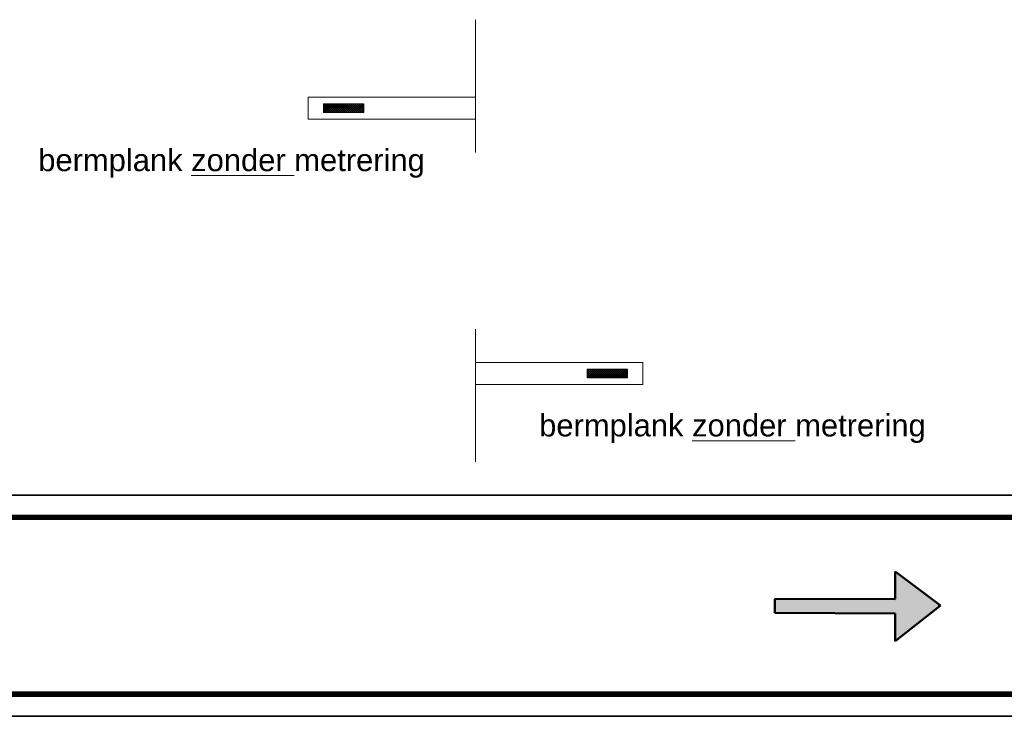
# Model space of a CAD drawing. Header units: metres. Extents: x -699 to 2316, y -1199 to 781.
# Tile 129 of 256: x -81.88 to -77.43, y -77.77 to -74.62. Entities that reach past the tile are written whole.
import ezdxf

# ---------------------------------------------------------------- set-up
doc = ezdxf.new("R2010")
doc.units = ezdxf.units.M
for name, color, linetype, lineweight in [('B-WE-VW-VERKEERSTEKEN_BORD-G', 7, 'Continuous', 18), ('N-WE-VH-KANTVERHARDING-G', 210, 'Continuous', 35), ('N-WE-VV-MARKERING-GD', 170, 'Continuous', 50), ('N-WE-VW-MARKERING_LANGS_STREEP_DOORGETROKKEN_020-G', 7, 'Continuous', 18)]:
    doc.layers.add(name, color=color, linetype=linetype, lineweight=lineweight)
doc.styles.add('ariel', font='arial.ttf')

# ---------------------------------------------------------------- blocks, each defined once
blk = doc.blocks.new('50001005')
for p, q in [((5.438683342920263, 0.3880754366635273), (7.485709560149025, 0.002969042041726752)), ((-0.001863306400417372, -0.07907617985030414), (0.001863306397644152, 0.07907617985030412)), ((0.001863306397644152, 0.07907617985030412), (5.438683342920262, 0.07817541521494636)), ((7.485709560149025, 0.002969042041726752), (5.438683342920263, -0.3983951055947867)), ((5.438683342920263, -0.08410248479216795), (-0.001863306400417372, -0.07907617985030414))]:
    blk.add_line(p, q)
for points in [[(5.438683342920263, 0.3880754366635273), (5.438683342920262, 0.07817541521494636)], [(7.41867905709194, 0.0009771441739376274), (7.41867905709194, 0.000977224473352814), (7.418679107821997, 0.0009772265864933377), (7.418679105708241, 0.0009771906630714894), (7.41867905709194, 0.0009771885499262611), (7.418679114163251, 0.0009771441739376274)], [(7.418679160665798, 0.0009772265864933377), (7.418679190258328, 0.0009771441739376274), (7.418679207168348, 0.00097717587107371), (7.418679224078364, 0.000977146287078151), (7.4186792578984, 0.0009772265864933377)], [(7.418679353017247, 0.000977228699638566), (7.418679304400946, 0.0009772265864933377), (7.418679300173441, 0.0009771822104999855), (7.418679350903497, 0.0009771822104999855), (7.418679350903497, 0.0009771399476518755), (7.418679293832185, 0.0009771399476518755)], [(5.438683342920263, -0.08410248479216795), (5.438683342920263, -0.3983951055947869)]]:
    blk.add_lwpolyline(points)
for points in [[(7.485709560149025, 0.002969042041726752), (5.438683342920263, 0.3880754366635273), (5.438683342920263, -0.3983951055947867)], [(5.438683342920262, 0.07817541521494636), (5.438683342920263, -0.08410248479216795), (0.001863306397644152, 0.07907617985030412), (-0.001863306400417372, -0.07907617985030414)]]:
    blk.add_solid(points)
blk = doc.blocks.new('*X72')
at = {"color": 0}
for p, q in [((925.000522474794, 239.3579676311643), (926.9329959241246, 241.2904410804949)), ((925.000522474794, 239.8069804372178), (926.4839831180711, 241.2904410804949)), ((925.000522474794, 240.2559932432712), (926.0349703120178, 241.2904410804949)), ((925.000522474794, 240.7050060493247), (925.5859575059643, 241.2904410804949)), ((925.000522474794, 241.1540188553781), (925.1369446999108, 241.2904410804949)), ((927.000522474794, 239.0857348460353), (925.000522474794, 241.0857348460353)), ((925.000522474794, 238.9089548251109), (927.000522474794, 240.9089548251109)), ((927.000522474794, 238.6367220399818), (925.000522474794, 240.6367220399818)), ((925.000522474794, 238.4599420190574), (927.000522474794, 240.4599420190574)), ((927.000522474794, 238.1877092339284), (925.000522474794, 240.1877092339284)), ((925.000522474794, 238.010929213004), (927.000522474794, 240.010929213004)), ((927.000522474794, 237.7386964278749), (925.000522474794, 239.7386964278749)), ((925.000522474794, 237.5619164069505), (927.000522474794, 239.5619164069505)), ((927.000522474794, 237.2896836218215), (925.000522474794, 239.2896836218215)), ((927.000522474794, 239.5347476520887), (925.244829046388, 241.2904410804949)), ((927.000522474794, 239.9837604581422), (925.6938418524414, 241.2904410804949)), ((927.000522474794, 240.4327732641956), (926.1428546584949, 241.2904410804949)), ((927.000522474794, 240.8817860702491), (926.5918674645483, 241.2904410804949)), ((925.000522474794, 237.112903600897), (927.000522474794, 239.112903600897)), ((927.000522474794, 236.840670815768), (925.000522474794, 238.840670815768)), ((925.000522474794, 236.6638907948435), (927.000522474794, 238.6638907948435)), ((927.000522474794, 236.3916580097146), (925.000522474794, 238.3916580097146)), ((925.000522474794, 236.2148779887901), (927.000522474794, 238.2148779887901)), ((927.000522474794, 235.9426452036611), (925.000522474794, 237.9426452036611)), ((925.000522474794, 235.7658651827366), (927.000522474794, 237.7658651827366)), ((927.000522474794, 235.4936323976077), (925.000522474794, 237.4936323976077)), ((925.000522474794, 235.3168523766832), (927.000522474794, 237.3168523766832)), ((927.000522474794, 235.0446195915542), (925.000522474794, 237.0446195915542)), ((925.000522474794, 234.8678395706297), (927.000522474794, 236.8678395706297)), ((927.000522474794, 234.5956067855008), (925.000522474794, 236.5956067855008)), ((925.000522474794, 234.4188267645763), (927.000522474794, 236.4188267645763)), ((927.000522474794, 234.1465939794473), (925.000522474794, 236.1465939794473)), ((925.000522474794, 233.9698139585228), (927.000522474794, 235.9698139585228)), ((927.000522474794, 233.6975811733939), (925.000522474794, 235.6975811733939)), ((925.000522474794, 233.5208011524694), (927.000522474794, 235.5208011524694)), ((927.000522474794, 233.2485683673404), (925.000522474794, 235.2485683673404)), ((925.000522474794, 233.0717883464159), (927.000522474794, 235.0717883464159)), ((927.000522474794, 232.799555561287), (925.000522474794, 234.799555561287)), ((925.000522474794, 232.6227755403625), (927.000522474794, 234.6227755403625)), ((927.000522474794, 232.3505427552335), (925.000522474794, 234.3505427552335)), ((926.6116113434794, 232.2904410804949), (925.000522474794, 233.9015299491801)), ((926.1625985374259, 232.2904410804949), (925.000522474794, 233.4525171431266)), ((925.7135857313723, 232.2904410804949), (925.000522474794, 233.003504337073)), ((925.2645729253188, 232.2904410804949), (925.000522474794, 232.5544915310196)), ((925.11720082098, 232.2904410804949), (927.000522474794, 234.173762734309)), ((925.5662136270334, 232.2904410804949), (927.000522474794, 233.7247499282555)), ((926.0152264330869, 232.2904410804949), (927.000522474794, 233.275737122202)), ((926.4642392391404, 232.2904410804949), (927.000522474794, 232.8267243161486)), ((926.9132520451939, 232.2904410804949), (927.000522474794, 232.3777115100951))]:
    blk.add_line(p, q, dxfattribs=at)

msp = doc.modelspace()

# ---------------------------------------------------------------- linework, layer by layer
at = {"layer": 'B-WE-VW-VERKEERSTEKEN_BORD-G', "color": 8, "lineweight": 5}
for p, q in [((-79.81952548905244, -74.9743022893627), (-80.57405784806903, -74.97430228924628)), ((-80.57405784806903, -74.97430228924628), (-80.57405784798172, -75.0747732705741)), ((-80.50372816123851, -75.00444358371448), (-80.32288039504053, -75.00444358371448)), ((-80.50372816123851, -75.00444358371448), (-80.50372816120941, -75.0446319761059)), ((-80.3225235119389, -75.00444358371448), (-80.3225235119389, -75.04463197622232)), ((-80.50372816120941, -75.0446319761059), (-80.32288039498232, -75.04463197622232)), ((-79.81727998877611, -75.0747732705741), (-80.57405784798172, -75.0747732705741)), ((-79.8172799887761, -76.17383130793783), (-79.06050212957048, -76.17383130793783)), ((-79.3120364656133, -76.24416099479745), (-79.3120364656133, -76.20397260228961)), ((-79.13083181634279, -76.20397260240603), (-79.31167958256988, -76.20397260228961)), ((-79.13083181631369, -76.24416099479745), (-79.13083181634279, -76.20397260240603)), ((-79.06050212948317, -76.27430228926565), (-79.06050212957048, -76.17383130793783)), ((-79.13083181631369, -76.24416099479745), (-79.31167958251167, -76.24416099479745)), ((-79.81503448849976, -76.27430228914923), (-79.06050212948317, -76.27430228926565))]:
    msp.add_line(p, q, dxfattribs=at)
at = {"layer": 'N-WE-VH-KANTVERHARDING-G', "color": 8, "lineweight": 5}
for p, q in [((-79.81727998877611, -75.22430228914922), (-79.81727998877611, -74.62430228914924)), ((-79.8172799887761, -76.02430228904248), (-79.8172799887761, -76.62430228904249))]:
    msp.add_line(p, q, dxfattribs=at)
at = {"layer": 'N-WE-VH-KANTVERHARDING-G', "flags": 128}
for points in [[(-96.00524358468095, -76.77430228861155), (-73.73754350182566, -76.7743022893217)], [(-96.00524358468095, -77.77430229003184), (-73.73754350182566, -77.7743022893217)]]:
    msp.add_lwpolyline(points, dxfattribs=at)
at = {"layer": 'N-WE-VW-MARKERING_LANGS_STREEP_DOORGETROKKEN_020-G', "color": 253, "linetype": 'Continuous', "const_width": 0.025, "flags": 128}
for points in [[(-96.00524358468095, -76.87430228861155), (-73.73754350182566, -76.87430228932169)], [(-96.00524358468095, -77.67430229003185), (-73.73754350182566, -77.6743022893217)]]:
    msp.add_lwpolyline(points, dxfattribs=at)

# ---------------------------------------------------------------- block references
at = {"layer": 'B-WE-VW-VERKEERSTEKEN_BORD-G', "color": 8, "lineweight": 5, "xscale": -0.0200941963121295, "yscale": 0.0200941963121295, "zscale": 0.0200941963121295}
for p, rotation in [((-75.65419068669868, -56.41730156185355), 90.00000004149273), ((-83.98036929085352, -94.83130301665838), 270.0000000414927)]:
    msp.add_blockref('*X72', p, dxfattribs=dict(at, rotation=rotation))
at = {"layer": 'N-WE-VV-MARKERING-GD', "xscale": 0.1000000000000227, "yscale": 0.3999999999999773, "zscale": 0.05}
msp.add_blockref('50001005', (-78.46403870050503, -77.27509154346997), dxfattribs=at)

# ---------------------------------------------------------------- texts
at = {"layer": 'B-WE-VW-VERKEERSTEKEN_BORD-G', "color": 8, "char_height": 0.1, "width": 1.756744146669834, "attachment_point": 1, "style": 'ariel', "bg_fill": 3, "box_fill_scale": 1.1, "bg_fill_color": 256, "bg_fill_transparency": 0}
for insert in [(-81.7930133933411, -75.20910381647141), (-79.52945767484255, -76.40863283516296)]:
    msp.add_mtext('bermplank {\\Lzonder} metrering', dxfattribs=dict(at, insert=insert))

doc.saveas('drawing.dxf')
